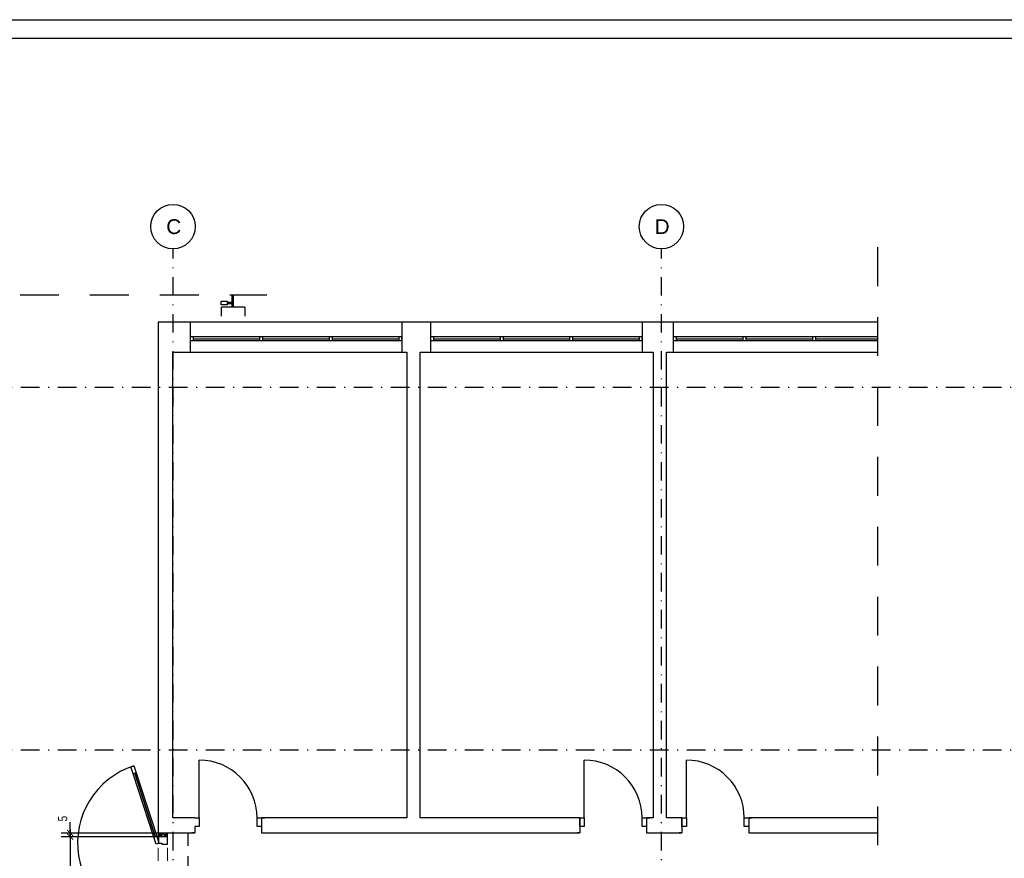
# Model space of a CAD drawing. Header units: metres. Extents: x -1886 to 3614, y -1128 to 1888.
# Tile 7 of 13: x -257 to 1073, y 709 to 1842. Entities that reach past the tile are written whole.
import ezdxf
from ezdxf.enums import TextEntityAlignment as Align

# ---------------------------------------------------------------- set-up
doc = ezdxf.new("R2010")
doc.units = ezdxf.units.M
doc.header["$LTSCALE"] = 50
doc.header["$MEASUREMENT"] = 0
for name, pattern in [('DASHDOTX2', [1, 0.5, -0.25, 0, -0.25]), ('DO', [1, 0.5, -0.24, 0.02, -0.24]), ('DP', [0.63, 0.35, -0.28])]:
    doc.linetypes.add(name, pattern=pattern)
for name, color, linetype in [('A_osie', 7, 'Continuous'), ('BS_lpd', 1, 'DP'), ('BS_ram', 2, 'Continuous'), ('BZ_osd', 1, 'DO'), ('BZ_wym', 1, 'Continuous'), ('k3_projektowane sciany', 2, 'Continuous'), ('k3_sciany istn', 1, 'DP')]:
    doc.layers.add(name, color=color, linetype=linetype)
doc.styles.add('BIKWYM', font='bikromsw.shx', dxfattribs={"width": 0.8})
doc.styles.add('GENERATED_STYLE_1', font='arial.ttf')
doc.dimstyles.new('BZ_KP_50', dxfattribs={"dimscale": 0.5, "dimtxt": 25, "dimasz": 16, "dimexe": 24, "dimexo": 0, "dimgap": 0, "dimtad": 0, "dimdec": 1, "dimrnd": 0.5, "dimzin": 9, "dimdsep": 46, "dimtxsty": 'BIKWYM', "dimblk": 'ARCHTICK', "dimblk1": 'ARCHTICK', "dimblk2": 'WYM-KP', "dimcen": 0, "dimdle": 20, "dimclrd": 256, "dimclre": 256, "dimclrt": 7, "dimadec": 0, "dimazin": 0, "dimtfac": 0.033333, "dimtdec": 1, "dimtmove": 0, "dimatfit": 3, "dimfxl": 1, "dimtvp": 0.8, "dimtfillclr": 256, "dimtolj": 1, "dimarcsym": 0})

# ---------------------------------------------------------------- blocks, each defined once
blk = doc.blocks.new('_ArchTick')
at = {"color": 0, "linetype": 'ByBlock', "const_width": 0.15}
blk.add_lwpolyline([(-0.5, -0.5), (0.5, 0.5)], dxfattribs=at)
blk = doc.blocks.new('*D227')
at = {"layer": 'BZ_wym', "lineweight": -2}
for p, q in [((-189.2, 743.1), (-189.2, 757.8)), ((-70.2, 743.1), (-201.2, 743.1)), ((-70.2, 738.1), (-201.2, 738.1)), ((-189.2, 738.1), (-189.2, 743.1)), ((-189.2, 738.1), (-189.2, 730.1))]:
    blk.add_line(p, q, dxfattribs=at)
at = {"layer": 'Defpoints', "color": 0}
for p in [(-189.2, 743.1), (-70.2, 743.1), (-70.2, 738.1)]:
    blk.add_point(p, dxfattribs=at)
at = {"layer": 'BZ_wym', "lineweight": -2, "xscale": 8, "yscale": 8, "zscale": 8}
for p, rotation in [((-189.2, 743.1), 270), ((-189.2, 738.1), 90)]:
    blk.add_blockref('_ArchTick', p, dxfattribs=dict(at, rotation=rotation))
at = {"layer": 'BZ_wym', "color": 7, "insert": (-199.2, 762.5), "char_height": 12.5, "attachment_point": 5, "rotation": 90, "style": 'BIKWYM'}
blk.add_mtext('\\A1;5', dxfattribs=at)
blk = doc.blocks.new('WYM-KP')
blk.add_hatch(color=256).paths.add_polyline_path([(-3, 0, 1), (3, 0, 1)])
blk.add_circle((0, 0), 3)
blk = doc.blocks.new('*D228')
at = {"layer": 'BZ_wym', "lineweight": -2}
for p, q in [((-189.2, 748.1), (-189.2, 538.1)), ((-70.2, 738.1), (-201.2, 738.1)), ((-74.3, 548.1), (-201.2, 548.1))]:
    blk.add_line(p, q, dxfattribs=at)
at = {"layer": 'Defpoints', "color": 0}
for p in [(-70.2, 738.1), (-189.2, 548.1), (-74.3, 548.1)]:
    blk.add_point(p, dxfattribs=at)
at = {"layer": 'BZ_wym', "lineweight": -2, "xscale": 8, "yscale": 8, "zscale": 8}
for p, rotation in [((-189.2, 738.1), 90), ((-189.2, 548.1), 270)]:
    blk.add_blockref('_ArchTick', p, dxfattribs=dict(at, rotation=rotation))
at = {"layer": 'BZ_wym', "color": 7, "insert": (-199.2, 643.1), "char_height": 12.5, "attachment_point": 5, "rotation": 90, "style": 'BIKWYM'}
blk.add_mtext('\\A1;190', dxfattribs=at)

msp = doc.modelspace()

# ---------------------------------------------------------------- hatches: boundary and pattern name
at = {"layer": 'k3_projektowane sciany', "linetype": 'Continuous'}
h = msp.add_hatch(dxfattribs=at)
h.set_pattern_fill('BATT_INSULATION', color=256, scale=100, style=0, pattern_type=2)
h.set_pattern_definition([(60, (-17803.143, -3955.1252), (-2.5980762, 1.5), []), (120, (-17803.143, -3955.1252), (2.5980762, 1.5), [])])
h.paths.add_polyline_path([(-60.172, 743.121), (-67.672, 743.121), (-67.672, 738.123), (-60.172, 738.123)])

# ---------------------------------------------------------------- linework, layer by layer
at = {"layer": 'A_osie', "color": 18, "linetype": 'DASHDOTX2', "lineweight": 5}
msp.add_point((609.828, 1330.203), dxfattribs=at)
msp.add_point((609.828, 1330.203), dxfattribs=at)
at = {"layer": 'BS_lpd', "ltscale": 3}
for p, q in [((902.051, 1534.967), (902.051, -386.861)), ((-445.902, 1470.417), (76.689, 1470.417))]:
    msp.add_line(p, q, dxfattribs=at)
at = {"layer": 'BS_ram', "color": 1}
msp.add_lwpolyline([(-1886.476, -1127.557), (-1886.476, 1842.443), (3613.524, 1842.443), (3613.524, -1127.557)], close=True, dxfattribs=at)
at = {"layer": 'BS_ram'}
msp.add_lwpolyline([(-1736.476, -1102.557), (-1736.476, 1817.443), (3588.524, 1817.443), (3588.524, -1102.557)], close=True, dxfattribs=at)
at = {"layer": 'BZ_osd'}
for p, q in [((-50.172, -430.445), (-50.172, 1532.714)), ((609.828, -430.445), (609.828, 1532.714)), ((-1555.729, 1345.623), (2354.533, 1345.623)), ((-1555.729, 855.623), (2353.521, 855.623))]:
    msp.add_line(p, q, dxfattribs=at)
at = {"layer": 'BZ_osd', "color": 7, "linetype": 'Continuous'}
for centre in [(-50.172, 1562.714), (609.828, 1562.714)]:
    msp.add_circle(centre, 30, dxfattribs=at)
at = {"layer": 'k3_projektowane sciany', "color": 252, "linetype": 'Continuous'}
for p, q in [((-106.991, 832.695), (-103.187, 833.932)), ((-103.899, 823.185), (-106.991, 832.695)), ((-103.187, 833.932), (-100.095, 824.422)), ((-100.095, 824.422), (-103.899, 823.185)), ((-103.899, 823.185), (-101.997, 823.804)), ((-76.068, 737.596), (-103.899, 823.185)), ((-101.997, 823.804), (-100.095, 824.422)), ((-74.166, 738.215), (-101.997, 823.804)), ((-101.997, 823.804), (-74.166, 738.215)), ((-101.997, 823.804), (-74.166, 738.215)), ((-100.095, 824.422), (-72.264, 738.833)), ((-76.068, 737.596), (-72.264, 738.833)), ((-74.166, 738.215), (-76.068, 737.596)), ((-72.976, 728.086), (-76.068, 737.596)), ((-72.264, 738.833), (-74.166, 738.215)), ((-72.264, 738.833), (-69.172, 729.323)), ((-57.672, 728.123), (-57.672, 738.123)), ((-69.172, 729.323), (-72.976, 728.086)), ((-69.172, 729.323), (-65.172, 729.323)), ((-65.172, 729.323), (-65.172, 728.123)), ((-65.172, 728.123), (-57.672, 728.123))]:
    msp.add_line(p, q, dxfattribs=at)
at = {"layer": 'k3_projektowane sciany', "linetype": 'Continuous'}
for p, q in [((-69.172, 738.123), (-70.172, 738.123)), ((-68.922, 738.123), (-69.172, 738.123)), ((-57.672, 738.123), (-69.172, 738.123)), ((-68.922, 738.123), (-69.172, 738.123)), ((-68.922, 743.121), (-68.922, 738.123)), ((-67.672, 738.123), (-68.922, 738.123)), ((-67.672, 738.123), (-68.922, 738.123)), ((-67.672, 743.121), (-67.672, 738.123)), ((-60.172, 738.123), (-67.672, 738.123)), ((-60.172, 738.123), (-67.672, 738.123)), ((-60.172, 738.123), (-60.172, 743.121)), ((-58.922, 738.123), (-60.172, 738.123)), ((-58.922, 738.123), (-60.172, 738.123)), ((-58.922, 738.123), (-58.922, 743.121)), ((-57.672, 738.123), (-58.922, 738.123)), ((-57.672, 738.123), (-58.922, 738.123))]:
    msp.add_line(p, q, dxfattribs=at)
at = {"layer": 'k3_projektowane sciany', "linetype": 'DP', "lineweight": 5}
for p, q in [((-70.172, 548.123), (-70.172, 738.123)), ((-69.172, 738.123), (-69.172, 729.323)), ((-57.672, 548.123), (-57.672, 738.123))]:
    msp.add_line(p, q, dxfattribs=at)
at = {"layer": 'k3_projektowane sciany', "linetype": 'Continuous', "flags": 128}
for points in [[(-70.172, 743.121), (-70.172, 738.123)], [(-70.172, 743.121), (-68.922, 743.121)], [(-68.922, 743.121), (-67.672, 743.121)], [(-67.672, 743.121), (-60.172, 743.121)], [(-60.172, 743.121), (-58.922, 743.121)], [(-58.922, 743.121), (-57.672, 743.121)], [(-57.672, 738.123), (-57.672, 743.121)]]:
    msp.add_lwpolyline(points, dxfattribs=at)
at = {"layer": 'k3_projektowane sciany', "color": 252, "linetype": 'Continuous'}
msp.add_arc((-69.172, 729.323), 110, 108.012651, 270, dxfattribs=at)
at = {"layer": 'k3_sciany istn', "linetype": 'Continuous'}
for p, q in [((29.178, 1470.417), (29.178, 1453.908)), ((31.723, 1453.908), (31.723, 1470.417)), ((14.784, 1456.992), (14.784, 1462.133)), ((14.784, 1462.133), (23.009, 1462.133)), ((23.009, 1456.992), (14.784, 1456.992)), ((15.223, 1441.908), (15.223, 1453.908)), ((46.723, 1453.908), (15.223, 1453.908)), ((23.009, 1462.133), (23.009, 1456.992)), ((23.009, 1460.59), (29.178, 1460.59)), ((29.178, 1458.534), (23.009, 1458.534)), ((31.234, 1462.133), (29.178, 1462.133)), ((29.178, 1456.992), (31.234, 1456.992)), ((31.234, 1456.992), (31.234, 1462.133)), ((46.723, 1453.908), (46.723, 1441.908)), ((-27.172, 1433.723), (-27.172, 1393.223)), ((258.828, 1433.723), (-27.172, 1433.723)), ((258.828, 1433.723), (258.828, 1393.223)), ((297.828, 1433.723), (297.828, 1393.223)), ((583.828, 1433.723), (297.828, 1433.723)), ((583.828, 1433.723), (583.828, 1393.223)), ((625.828, 1433.723), (625.828, 1393.223)), ((902.051, 1433.723), (625.828, 1433.723)), ((258.828, 1413.723), (-27.172, 1413.723)), ((-27.172, 1413.723), (-27.172, 1408.723)), ((-23.172, 1413.723), (-23.172, 1408.723)), ((-23.172, 1411.223), (66.828, 1411.223)), ((66.828, 1413.723), (66.828, 1408.723)), ((70.828, 1413.723), (70.828, 1408.723)), ((70.828, 1411.223), (160.828, 1411.223)), ((160.828, 1413.723), (160.828, 1408.723)), ((164.828, 1413.723), (164.828, 1408.723)), ((164.828, 1411.223), (254.828, 1411.223)), ((254.828, 1413.723), (254.828, 1408.723)), ((258.828, 1408.723), (258.828, 1413.723)), ((583.828, 1413.723), (297.828, 1413.723)), ((297.828, 1413.723), (297.828, 1408.723)), ((301.828, 1413.723), (301.828, 1408.723)), ((301.828, 1411.223), (391.828, 1411.223)), ((391.828, 1413.723), (391.828, 1408.723)), ((395.828, 1413.723), (395.828, 1408.723)), ((395.828, 1411.223), (485.828, 1411.223)), ((485.828, 1413.723), (485.828, 1408.723)), ((489.828, 1413.723), (489.828, 1408.723)), ((489.828, 1411.223), (579.828, 1411.223)), ((579.828, 1413.723), (579.828, 1408.723)), ((583.828, 1408.723), (583.828, 1413.723)), ((902.051, 1413.723), (625.828, 1413.723)), ((625.828, 1413.723), (625.828, 1408.723)), ((629.828, 1413.723), (629.828, 1408.723)), ((629.828, 1411.223), (719.828, 1411.223)), ((719.828, 1413.723), (719.828, 1408.723)), ((723.828, 1413.723), (723.828, 1408.723)), ((723.828, 1411.223), (813.828, 1411.223)), ((813.828, 1413.723), (813.828, 1408.723)), ((817.828, 1413.723), (817.828, 1408.723)), ((817.828, 1411.223), (902.051, 1411.223)), ((-27.172, 1408.723), (258.828, 1408.723)), ((297.828, 1408.723), (583.828, 1408.723)), ((625.828, 1408.723), (902.051, 1408.723)), ((-27.172, 1393.223), (258.828, 1393.223)), ((297.828, 1393.223), (583.828, 1393.223)), ((625.828, 1393.223), (902.051, 1393.223)), ((-14.857, 763.423), (-14.857, 841.689)), ((505.563, 763.423), (505.563, 841.689)), ((643.563, 763.423), (643.563, 841.689)), ((-20.857, 763.423), (-25.557, 763.423)), ((-20.857, 763.423), (-25.557, 763.423)), ((-20.857, 763.423), (-14.857, 763.423)), ((-14.857, 763.423), (-14.857, 751.923)), ((63.408, 751.923), (63.408, 763.423)), ((63.408, 763.423), (69.408, 763.423)), ((69.408, 763.423), (74.108, 763.423)), ((69.408, 763.423), (69.408, 751.923)), ((69.408, 763.423), (69.408, 751.923)), ((69.408, 763.423), (69.408, 751.923)), ((69.408, 763.423), (74.108, 763.423)), ((499.563, 763.423), (494.863, 763.423)), ((499.563, 763.423), (494.863, 763.423)), ((499.563, 763.423), (499.563, 751.923)), ((499.563, 763.423), (505.563, 763.423)), ((499.563, 751.923), (499.563, 763.423)), ((499.563, 763.423), (499.563, 751.923)), ((505.563, 763.423), (505.563, 751.923)), ((583.828, 751.923), (583.828, 763.423)), ((583.828, 763.423), (589.828, 763.423)), ((589.828, 763.423), (594.528, 763.423)), ((589.828, 763.423), (589.828, 751.923)), ((589.828, 763.423), (589.828, 751.923)), ((589.828, 763.423), (589.828, 751.923)), ((589.828, 763.423), (594.528, 763.423)), ((637.563, 763.423), (632.863, 763.423)), ((637.563, 763.423), (632.863, 763.423)), ((637.563, 763.423), (637.563, 751.923)), ((637.563, 763.423), (643.563, 763.423)), ((637.563, 751.923), (637.563, 763.423)), ((637.563, 763.423), (637.563, 751.923)), ((643.563, 763.423), (643.563, 751.923)), ((721.828, 751.923), (721.828, 763.423)), ((721.828, 763.423), (727.828, 763.423)), ((727.828, 763.423), (732.528, 763.423)), ((727.828, 763.423), (727.828, 751.923)), ((727.828, 763.423), (727.828, 751.923)), ((727.828, 763.423), (727.828, 751.923)), ((727.828, 763.423), (732.528, 763.423)), ((-20.857, 751.923), (-20.857, 743.123)), ((-14.857, 751.923), (-20.857, 751.923)), ((-20.857, 751.923), (-20.857, 743.123)), ((69.408, 751.923), (63.408, 751.923)), ((69.408, 751.923), (69.408, 743.123)), ((69.408, 751.923), (69.408, 743.123)), ((499.563, 751.923), (499.563, 743.123)), ((505.563, 751.923), (499.563, 751.923)), ((499.563, 751.923), (499.563, 743.123)), ((589.828, 751.923), (583.828, 751.923)), ((589.828, 751.923), (589.828, 743.123)), ((589.828, 751.923), (589.828, 743.123)), ((637.563, 751.923), (637.563, 743.123)), ((643.563, 751.923), (637.563, 751.923)), ((637.563, 751.923), (637.563, 743.123)), ((727.828, 751.923), (721.828, 751.923)), ((727.828, 751.923), (727.828, 743.123)), ((727.828, 751.923), (727.828, 743.123)), ((-20.857, 743.123), (-24.557, 743.123)), ((-20.857, 743.123), (-24.557, 743.123)), ((69.408, 743.123), (73.108, 743.123)), ((69.408, 743.123), (73.108, 743.123)), ((499.563, 743.123), (495.863, 743.123)), ((499.563, 743.123), (495.863, 743.123)), ((589.828, 743.123), (593.528, 743.123)), ((589.828, 743.123), (593.528, 743.123)), ((637.563, 743.123), (633.863, 743.123)), ((637.563, 743.123), (633.863, 743.123)), ((727.828, 743.123), (731.528, 743.123)), ((727.828, 743.123), (731.528, 743.123))]:
    msp.add_line(p, q, dxfattribs=at)
at = {"layer": 'k3_sciany istn', "linetype": 'DP'}
msp.add_line((-30.172, 743.123), (-30.172, -111.877), dxfattribs=at)
at = {"layer": 'k3_sciany istn', "linetype": 'Continuous', "flags": 128}
for points in [[(-27.172, 1433.723), (-70.172, 1433.723)], [(-70.172, 1433.723), (-70.172, 743.123)], [(297.828, 1433.723), (258.828, 1433.723)], [(625.828, 1433.723), (583.828, 1433.723)], [(-50.222, 1393.223), (-27.172, 1393.223)], [(-50.222, 763.423), (-50.222, 1393.223)], [(258.828, 1393.223), (265.828, 1393.223)], [(265.828, 1393.223), (265.828, 763.423)], [(283.828, 763.423), (283.828, 1393.223)], [(283.828, 1393.223), (297.828, 1393.223)], [(583.828, 1393.223), (598.69, 1393.223)], [(598.69, 1393.223), (598.69, 763.423)], [(616.69, 763.423), (616.69, 1393.223)], [(616.69, 1393.223), (625.828, 1393.223)], [(-20.857, 763.423), (-50.222, 763.423)], [(265.828, 763.423), (69.408, 763.423)], [(499.563, 763.423), (283.828, 763.423)], [(598.69, 763.423), (589.828, 763.423)], [(637.563, 763.423), (616.69, 763.423)], [(902.051, 763.423), (727.828, 763.423)], [(-70.172, 743.123), (-20.857, 743.123)], [(69.408, 743.123), (499.563, 743.123)], [(589.828, 743.123), (637.563, 743.123)], [(727.828, 743.123), (902.051, 743.123)]]:
    msp.add_lwpolyline(points, dxfattribs=at)
at = {"layer": 'k3_sciany istn', "linetype": 'Continuous'}
for centre in [(-14.857, 763.423), (505.563, 763.423), (643.563, 763.423)]:
    msp.add_arc(centre, 78.265, 0, 90, dxfattribs=at)
msp.add_point((-50.172, 1330.203), dxfattribs=at)
msp.add_point((-50.172, 1330.203), dxfattribs=at)

# ---------------------------------------------------------------- texts
at = {"layer": 'BZ_osd', "color": 7, "linetype": 'Continuous', "style": 'GENERATED_STYLE_1'}
for tag, p in [('C', (-49.193, 1562.714)), ('D', (610.807, 1562.714))]:
    msp.add_attdef(tag, text='C', height=20, dxfattribs=at).set_placement(p, align=Align.MIDDLE_CENTER)

# ---------------------------------------------------------------- dimensions: what is measured, and where the dimension line sits
at = {"layer": 'BZ_wym'}
for base, p2, picture, middle in [((-189.238, 743.123), (-70.172, 743.123), '*D227', (-199.238, 762.457)), ((-189.238, 548.123), (-74.272, 548.123), '*D228', (-199.238, 643.123))]:
    dim = msp.add_linear_dim(base=base, p1=(-70.172, 738.123), p2=p2, angle=90, dimstyle='BZ_KP_50', override={"dimdec": 0, "dimrnd": 1, "dimatfit": 1}, dxfattribs=at)
    dim.commit()
    dim.dimension.update_dxf_attribs({"geometry": picture, "text_midpoint": middle})

doc.saveas('drawing.dxf')
